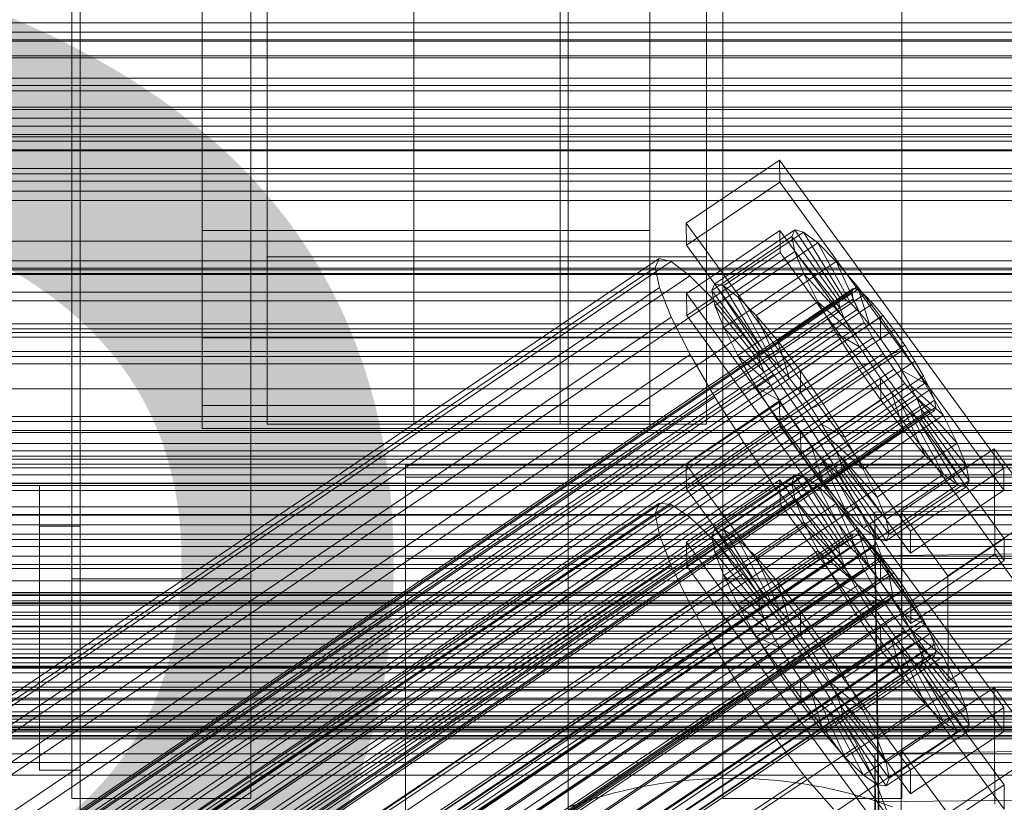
# Model space of a CAD drawing. Header units: millimetres. Extents: x -3490 to 61924, y -72580 to 6847.
# Tile 165 of 256: x 253 to 374, y -34719 to -34623. Entities that reach past the tile are written whole.
import ezdxf

# ---------------------------------------------------------------- set-up
doc = ezdxf.new("R2010")
doc.units = ezdxf.units.MM
for name, color, linetype, lineweight in [('COTAS_O', 1, 'Continuous', 0), ('COTAS_P', 1, 'Continuous', 0), ('frontal_briquetadora', 7, 'Continuous', 0), ('frontal_C01', 7, 'Continuous', 0), ('frontal_C02', 7, 'Continuous', 0), ('frontal_C03', 7, 'Continuous', 0), ('frontal_C05', 7, 'Continuous', 0), ('frontal_mezcladora', 7, 'Continuous', 0), ('frontal_secador', 7, 'Continuous', 0)]:
    doc.layers.add(name, color=color, linetype=linetype, lineweight=lineweight)
doc.dimstyles.new('R19_100', dxfattribs={"dimtxt": 250, "dimasz": 150, "dimexe": 150, "dimexo": 80, "dimgap": 100, "dimtad": 1, "dimtih": 1, "dimtoh": 1, "dimdsep": 46, "dimcen": 0.09, "dimadec": 0, "dimazin": 0, "dimtfac": 1, "dimtdec": 4, "dimtofl": 0, "dimtmove": 0, "dimatfit": 3, "dimfxl": 1, "dimtolj": 1, "dimtzin": 0, "dimarcsym": 0})

# ---------------------------------------------------------------- blocks, each defined once
blk = doc.blocks.new('DIM_R29_52')
at = {"layer": 'COTAS_P'}
for p, q in [((-1750, -34600), (-1600, -34555)), ((2600, -34600), (2450, -34555)), ((-1750, -35500), (-1750, -34600)), ((-1750, -34600), (2600, -34600)), ((-1750, -34600), (-1600, -34645)), ((2600, -34600), (2450, -34645)), ((2600, -35500), (2600, -34600))]:
    blk.add_line(p, q, dxfattribs=at)
blk.add_text('4350 P', height=250, dxfattribs=at).set_placement((425, -34500))
blk = doc.blocks.new('DIM_R29_58')
at = {"layer": 'COTAS_P'}
for p, q in [((-150, -32300), (550, -32300)), ((550, -32300), (505, -32450)), ((550, -34900), (550, -32300)), ((550, -32300), (595, -32450)), ((550, -34900), (505, -34750)), ((550, -34900), (595, -34750)), ((-150, -34900), (550, -34900))]:
    blk.add_line(p, q, dxfattribs=at)
blk.add_text('2600 P', height=250, rotation=90, dxfattribs=at).set_placement((450, -33600))
blk = doc.blocks.new('DIM_R29_61')
at = {"layer": 'COTAS_O'}
for p, q in [((-650, -34200), (-500, -34155)), ((650, -34200), (500, -34155)), ((-650, -34900), (-650, -34200)), ((-650, -34200), (650, -34200)), ((-650, -34200), (-500, -34245)), ((650, -34200), (500, -34245)), ((650, -34900), (650, -34200))]:
    blk.add_line(p, q, dxfattribs=at)
blk.add_text('1300 O', height=250, dxfattribs=at).set_placement((0, -34100))
blk = doc.blocks.new('DIM_R29_66')
at = {"layer": 'COTAS_P'}
for p, q in [((-305, -34680), (395, -34680)), ((395, -34680), (350, -34830)), ((395, -36000), (395, -34680)), ((395, -34680), (440, -34830)), ((395, -36000), (350, -35850)), ((395, -36000), (440, -35850)), ((-305, -36000), (395, -36000))]:
    blk.add_line(p, q, dxfattribs=at)
blk.add_text('1320 P', height=250, rotation=90, dxfattribs=at).set_placement((295, -35340))

msp = doc.modelspace()

# ---------------------------------------------------------------- linework, layer by layer
at = {"layer": 'frontal_briquetadora'}
for p, q in [((210, -34680), (416.55, -34680)), ((210, -34680), (430, -34680)), ((255, -34680), (260, -34680)), ((255, -34685), (255, -34680)), ((260, -34685), (260, -34680)), ((320, -34680), (430, -34680)), ((320, -34736), (320, -34680)), ((255, -34685), (260, -34685)), ((255, -34715), (255, -34685)), ((260, -34715), (260, -34685)), ((255, -34715), (260, -34715))]:
    msp.add_line(p, q, dxfattribs=at)
at = {"layer": 'frontal_C01'}
for p, q in [((425, -34624.302), (-425, -34624.302)), ((-425, -34635.858), (425, -34635.858)), ((334.501, -34647.786), (345.969, -34640.05)), ((345.969, -34640.05), (345.981, -34642.746)), ((345.969, -34640.05), (373.501, -34677.904)), ((345.981, -34642.746), (334.513, -34650.482)), ((373.513, -34680.6), (345.981, -34642.746)), ((334.513, -34650.482), (334.501, -34647.786)), ((362.033, -34685.64), (334.501, -34647.786)), ((334.539, -34656.414), (346.008, -34648.677)), ((337.64, -34656.05), (347.47, -34649.419)), ((338.005, -34655.234), (347.835, -34648.603)), ((339.088, -34655.496), (348.918, -34648.865)), ((346.008, -34648.677), (346.02, -34651.373)), ((346.008, -34648.677), (373.539, -34686.532)), ((347.835, -34648.603), (347.47, -34649.419)), ((347.47, -34649.419), (353.205, -34657.305)), ((347.47, -34649.419), (347.847, -34651.255)), ((348.918, -34648.865), (347.835, -34648.603)), ((347.835, -34648.603), (353.378, -34656.919)), ((350.645, -34650.185), (348.918, -34648.865)), ((348.918, -34648.865), (353.892, -34657.043)), ((334.513, -34650.482), (362.045, -34688.336)), ((340.816, -34656.816), (350.645, -34650.185)), ((352.899, -34652.474), (350.645, -34650.185)), ((350.645, -34650.185), (354.71, -34657.668)), ((346.02, -34651.373), (334.551, -34659.11)), ((338.017, -34657.886), (347.847, -34651.255)), ((373.551, -34689.228), (346.02, -34651.373)), ((347.847, -34651.255), (353.384, -34658.175)), ((347.847, -34651.255), (348.941, -34653.987)), ((146.383, -34777.548), (330.692, -34653.213)), ((146.872, -34776.458), (331.181, -34652.123)), ((148.32, -34776.807), (332.629, -34652.472)), ((331.181, -34652.123), (330.692, -34653.213)), ((330.692, -34653.213), (331.197, -34655.668)), ((332.629, -34652.472), (331.181, -34652.123)), ((334.938, -34654.237), (332.629, -34652.472)), ((343.069, -34659.105), (352.899, -34652.474)), ((355.525, -34655.576), (352.899, -34652.474)), ((352.899, -34652.474), (355.777, -34658.752)), ((150.629, -34778.572), (334.938, -34654.237)), ((337.95, -34657.298), (334.938, -34654.237)), ((339.111, -34660.619), (348.941, -34653.987)), ((348.941, -34653.987), (353.902, -34659.469)), ((348.941, -34653.987), (350.678, -34657.43)), ((146.887, -34780.003), (331.197, -34655.668)), ((331.197, -34655.668), (332.659, -34659.321)), ((337.64, -34656.05), (338.005, -34655.234)), ((343.549, -34663.55), (338.005, -34655.234)), ((338.005, -34655.234), (339.088, -34655.496)), ((344.062, -34663.674), (339.088, -34655.496)), ((339.088, -34655.496), (340.816, -34656.816)), ((345.695, -34662.207), (355.525, -34655.576)), ((358.345, -34659.28), (355.525, -34655.576)), ((355.525, -34655.576), (357.021, -34660.222)), ((141.045, -34800.428), (354.844, -34656.2)), ((141.218, -34800.042), (355.017, -34655.814)), ((141.731, -34800.166), (355.53, -34655.937)), ((142.549, -34800.791), (356.348, -34656.563)), ((334.551, -34659.11), (334.539, -34656.414)), ((362.071, -34694.268), (334.539, -34656.414)), ((343.376, -34663.936), (337.64, -34656.05)), ((338.017, -34657.886), (337.64, -34656.05)), ((344.88, -34664.299), (340.816, -34656.816)), ((340.816, -34656.816), (343.069, -34659.105)), ((355.017, -34655.814), (354.844, -34656.2)), ((354.844, -34656.2), (355.022, -34657.07)), ((355.53, -34655.937), (355.017, -34655.814)), ((356.348, -34656.563), (355.53, -34655.937)), ((357.415, -34657.647), (356.348, -34656.563)), ((141.224, -34801.298), (355.022, -34657.07)), ((143.617, -34801.875), (357.415, -34657.647)), ((153.641, -34781.633), (337.95, -34657.298)), ((341.461, -34661.445), (337.95, -34657.298)), ((343.554, -34664.806), (338.017, -34657.886)), ((339.111, -34660.619), (338.017, -34657.886)), ((340.848, -34664.061), (350.678, -34657.43)), ((353.205, -34657.305), (343.376, -34663.936)), ((353.378, -34656.919), (343.549, -34663.55)), ((353.892, -34657.043), (344.062, -34663.674)), ((354.71, -34657.668), (344.88, -34664.299)), ((350.678, -34657.43), (354.725, -34661.1)), ((350.678, -34657.43), (352.938, -34661.347)), ((353.205, -34657.305), (353.378, -34656.919)), ((353.384, -34658.175), (353.205, -34657.305)), ((353.378, -34656.919), (353.892, -34657.043)), ((353.892, -34657.043), (354.71, -34657.668)), ((354.71, -34657.668), (355.777, -34658.752)), ((355.022, -34657.07), (355.541, -34658.364)), ((358.659, -34659.117), (357.415, -34657.647)), ((141.742, -34802.592), (355.541, -34658.364)), ((144.861, -34803.345), (358.659, -34659.117)), ((148.35, -34783.655), (332.659, -34659.321)), ((332.659, -34659.321), (334.981, -34663.922)), ((334.551, -34659.11), (362.083, -34696.964)), ((345.947, -34665.383), (343.069, -34659.105)), ((343.069, -34659.105), (345.695, -34662.207)), ((353.384, -34658.175), (343.554, -34664.806)), ((355.777, -34658.752), (345.947, -34665.383)), ((358.345, -34659.28), (348.515, -34665.911)), ((353.902, -34659.469), (353.384, -34658.175)), ((355.541, -34658.364), (356.363, -34659.994)), ((355.777, -34658.752), (357.021, -34660.222)), ((358.357, -34661.976), (358.345, -34659.28)), ((361.166, -34663.333), (358.345, -34659.28)), ((359.995, -34660.871), (358.659, -34659.117)), ((142.565, -34804.223), (356.363, -34659.994)), ((353.902, -34659.469), (344.073, -34666.1)), ((357.021, -34660.222), (347.191, -34666.853)), ((354.725, -34661.1), (353.902, -34659.469)), ((356.363, -34659.994), (357.434, -34661.85)), ((357.021, -34660.222), (358.357, -34661.976)), ((-450, -34660.756), (450, -34660.756)), ((359.995, -34660.871), (146.196, -34805.099)), ((157.152, -34785.78), (341.461, -34661.445)), ((344.073, -34666.1), (339.111, -34660.619)), ((340.848, -34664.061), (339.111, -34660.619)), ((345.231, -34666.396), (341.461, -34661.445)), ((343.108, -34667.978), (352.938, -34661.347)), ((354.725, -34661.1), (344.895, -34667.731)), ((352.938, -34661.347), (355.796, -34662.955)), ((352.938, -34661.347), (355.569, -34665.473)), ((355.796, -34662.955), (354.725, -34661.1)), ((361.332, -34662.791), (359.995, -34660.871)), ((143.635, -34806.078), (357.434, -34661.85)), ((147.533, -34807.019), (361.332, -34662.791)), ((347.191, -34666.853), (345.695, -34662.207)), ((345.695, -34662.207), (348.515, -34665.911)), ((355.796, -34662.955), (345.966, -34669.586)), ((348.527, -34668.607), (358.357, -34661.976)), ((357.042, -34664.909), (355.796, -34662.955)), ((357.434, -34661.85), (358.68, -34663.804)), ((358.357, -34661.976), (359.693, -34663.896)), ((362.578, -34664.745), (361.332, -34662.791)), ((144.881, -34808.033), (358.68, -34663.804)), ((150.672, -34788.257), (334.981, -34663.922)), ((334.981, -34663.922), (338.003, -34669.159)), ((344.895, -34667.731), (340.848, -34664.061)), ((343.108, -34667.978), (340.848, -34664.061)), ((343.549, -34663.55), (343.376, -34663.936)), ((343.376, -34663.936), (343.554, -34664.806)), ((344.062, -34663.674), (343.549, -34663.55)), ((344.88, -34664.299), (344.062, -34663.674)), ((359.693, -34663.896), (349.863, -34670.527)), ((351.336, -34669.964), (361.166, -34663.333)), ((358.68, -34663.804), (360.017, -34665.724)), ((361.166, -34663.333), (359.693, -34663.896)), ((359.693, -34663.896), (360.939, -34665.85)), ((363.797, -34667.458), (361.166, -34663.333)), ((148.779, -34808.973), (362.578, -34664.745)), ((343.554, -34664.806), (344.073, -34666.1)), ((345.947, -34665.383), (344.88, -34664.299)), ((357.042, -34664.909), (347.212, -34671.541)), ((355.569, -34665.473), (357.042, -34664.909)), ((358.378, -34666.829), (357.042, -34664.909)), ((363.648, -34666.6), (362.578, -34664.745)), ((146.218, -34809.952), (360.017, -34665.724)), ((345.231, -34666.396), (160.922, -34790.731)), ((344.073, -34666.1), (344.895, -34667.731)), ((349.002, -34671.814), (345.231, -34666.396)), ((345.739, -34672.104), (355.569, -34665.473)), ((347.191, -34666.853), (345.947, -34665.383)), ((348.515, -34665.911), (348.527, -34668.607)), ((348.515, -34665.911), (351.336, -34669.964)), ((360.939, -34665.85), (351.109, -34672.481)), ((355.569, -34665.473), (358.39, -34669.525)), ((360.017, -34665.724), (361.352, -34667.478)), ((363.797, -34667.458), (360.939, -34665.85)), ((360.939, -34665.85), (362.01, -34667.706)), ((147.554, -34811.707), (361.352, -34667.478)), ((149.85, -34810.829), (363.648, -34666.6)), ((344.895, -34667.731), (345.966, -34669.586)), ((348.527, -34668.607), (347.191, -34666.853)), ((358.378, -34666.829), (348.548, -34673.46)), ((362.01, -34667.706), (352.18, -34674.337)), ((353.967, -34674.089), (363.797, -34667.458)), ((358.39, -34669.525), (358.378, -34666.829)), ((359.714, -34668.583), (358.378, -34666.829)), ((361.352, -34667.478), (362.596, -34668.948)), ((366.057, -34671.376), (362.01, -34667.706)), ((362.01, -34667.706), (362.833, -34669.336)), ((364.471, -34668.231), (363.648, -34666.6)), ((366.057, -34671.376), (363.797, -34667.458)), ((148.798, -34813.176), (362.596, -34668.948)), ((150.672, -34812.459), (364.471, -34668.231)), ((345.966, -34669.586), (343.108, -34667.978)), ((345.739, -34672.104), (343.108, -34667.978)), ((349.863, -34670.527), (348.527, -34668.607)), ((359.714, -34668.583), (349.884, -34675.215)), ((361.21, -34673.229), (359.714, -34668.583)), ((360.958, -34670.053), (359.714, -34668.583)), ((362.596, -34668.948), (363.664, -34670.032)), ((364.989, -34669.525), (364.471, -34668.231)), ((149.865, -34814.26), (363.664, -34670.032)), ((151.191, -34813.754), (364.989, -34669.525)), ((153.694, -34793.494), (338.003, -34669.159)), ((338.003, -34669.159), (341.52, -34674.675)), ((345.966, -34669.586), (347.212, -34671.541)), ((348.56, -34676.156), (358.39, -34669.525)), ((349.863, -34670.527), (351.336, -34669.964)), ((360.958, -34670.053), (351.128, -34676.684)), ((351.336, -34669.964), (353.967, -34674.089)), ((362.833, -34669.336), (353.003, -34675.967)), ((358.39, -34669.525), (361.21, -34673.229)), ((363.836, -34676.331), (360.958, -34670.053)), ((362.025, -34671.137), (360.958, -34670.053)), ((367.794, -34674.818), (362.833, -34669.336)), ((362.833, -34669.336), (363.351, -34670.63)), ((363.664, -34670.032), (364.482, -34670.657)), ((365.168, -34670.395), (364.989, -34669.525)), ((150.683, -34814.886), (364.482, -34670.657)), ((151.196, -34815.01), (364.995, -34670.781)), ((151.369, -34814.623), (365.168, -34670.395)), ((351.109, -34672.481), (349.863, -34670.527)), ((362.025, -34671.137), (352.196, -34677.768)), ((363.351, -34670.63), (353.521, -34677.262)), ((356.228, -34678.007), (366.057, -34671.376)), ((366.09, -34678.62), (362.025, -34671.137)), ((362.843, -34671.763), (362.025, -34671.137)), ((368.888, -34677.55), (363.351, -34670.63)), ((363.351, -34670.63), (363.53, -34671.5)), ((364.482, -34670.657), (364.995, -34670.781)), ((364.995, -34670.781), (365.168, -34670.395)), ((367.794, -34674.818), (366.057, -34671.376)), ((450, -34671.541), (-450, -34671.541)), ((164.693, -34796.149), (349.002, -34671.814)), ((347.212, -34671.541), (345.739, -34672.104)), ((348.56, -34676.156), (345.739, -34672.104)), ((347.212, -34671.541), (348.548, -34673.46)), ((352.519, -34677.329), (349.002, -34671.814)), ((352.18, -34674.337), (351.109, -34672.481)), ((351.109, -34672.481), (353.967, -34674.089)), ((362.843, -34671.763), (353.014, -34678.394)), ((363.357, -34671.886), (353.527, -34678.518)), ((363.53, -34671.5), (353.7, -34678.131)), ((367.817, -34679.94), (362.843, -34671.763)), ((363.357, -34671.886), (362.843, -34671.763)), ((363.53, -34671.5), (363.357, -34671.886)), ((368.9, -34680.202), (363.357, -34671.886)), ((369.265, -34679.387), (363.53, -34671.5)), ((348.548, -34673.46), (348.56, -34676.156)), ((348.548, -34673.46), (349.884, -34675.215)), ((351.38, -34679.86), (361.21, -34673.229)), ((361.21, -34673.229), (363.836, -34676.331)), ((157.211, -34799.009), (341.52, -34674.675)), ((341.52, -34674.675), (345.291, -34680.092)), ((353.003, -34675.967), (352.18, -34674.337)), ((352.18, -34674.337), (356.228, -34678.007)), ((353.967, -34674.089), (356.228, -34678.007)), ((357.964, -34681.449), (367.794, -34674.818)), ((368.888, -34677.55), (367.794, -34674.818)), ((351.38, -34679.86), (348.56, -34676.156)), ((349.884, -34675.215), (351.38, -34679.86)), ((349.884, -34675.215), (351.128, -34676.684)), ((353.521, -34677.262), (353.003, -34675.967)), ((353.003, -34675.967), (357.964, -34681.449)), ((360.882, -34683.254), (372.35, -34675.518)), ((372.35, -34675.518), (372.408, -34688.459)), ((372.35, -34675.518), (378.086, -34683.404)), ((168.21, -34801.664), (352.519, -34677.329)), ((351.128, -34676.684), (354.006, -34682.962)), ((351.128, -34676.684), (352.196, -34677.768)), ((355.541, -34682.566), (352.519, -34677.329)), ((353.7, -34678.131), (353.521, -34677.262)), ((353.521, -34677.262), (359.058, -34684.181)), ((354.006, -34682.962), (363.836, -34676.331)), ((363.836, -34676.331), (366.09, -34678.62)), ((352.196, -34677.768), (356.26, -34685.251)), ((352.196, -34677.768), (353.014, -34678.394)), ((353.014, -34678.394), (357.987, -34686.572)), ((353.014, -34678.394), (353.527, -34678.518)), ((353.527, -34678.518), (353.7, -34678.131)), ((353.527, -34678.518), (359.07, -34686.833)), ((353.7, -34678.131), (359.436, -34686.018)), ((356.228, -34678.007), (357.964, -34681.449)), ((356.26, -34685.251), (366.09, -34678.62)), ((359.058, -34684.181), (368.888, -34677.55)), ((373.501, -34677.904), (362.033, -34685.64)), ((366.09, -34678.62), (367.817, -34679.94)), ((369.265, -34679.387), (368.888, -34677.55)), ((373.513, -34680.6), (373.501, -34677.904)), ((354.006, -34682.962), (351.38, -34679.86)), ((359.436, -34686.018), (369.265, -34679.387)), ((368.9, -34680.202), (369.265, -34679.387)), ((160.982, -34804.427), (345.291, -34680.092)), ((345.291, -34680.092), (349.061, -34685.044)), ((357.987, -34686.572), (367.817, -34679.94)), ((359.07, -34686.833), (368.9, -34680.202)), ((362.045, -34688.336), (373.513, -34680.6)), ((367.817, -34679.94), (368.9, -34680.202)), ((357.964, -34681.449), (359.058, -34684.181)), ((171.232, -34806.901), (355.541, -34682.566)), ((356.26, -34685.251), (354.006, -34682.962)), ((357.863, -34687.168), (355.541, -34682.566)), ((357.646, -34683.283), (375.644, -34683.038)), ((357.646, -34688.676), (357.646, -34683.283)), ((360.514, -34878.394), (357.646, -34683.283)), ((360.939, -34696.196), (360.882, -34683.254)), ((366.618, -34691.141), (360.882, -34683.254)), ((378.086, -34683.404), (366.618, -34691.141)), ((359.058, -34684.181), (359.436, -34686.018)), ((164.752, -34809.378), (349.061, -34685.044)), ((349.061, -34685.044), (352.572, -34689.191)), ((357.987, -34686.572), (356.26, -34685.251)), ((362.033, -34685.64), (362.045, -34688.336)), ((359.07, -34686.833), (357.987, -34686.572)), ((359.436, -34686.018), (359.07, -34686.833)), ((373.539, -34686.532), (362.071, -34694.268)), ((373.551, -34689.228), (373.539, -34686.532)), ((173.554, -34811.502), (357.863, -34687.168)), ((359.326, -34690.82), (357.863, -34687.168)), ((168.263, -34813.525), (352.572, -34689.191)), ((352.572, -34689.191), (355.584, -34692.251)), ((375.644, -34688.43), (357.646, -34688.676)), ((360.514, -34883.786), (357.646, -34688.676)), ((372.408, -34688.459), (360.939, -34696.196)), ((362.083, -34696.964), (373.551, -34689.228)), ((378.143, -34696.346), (372.408, -34688.459)), ((175.016, -34815.155), (359.326, -34690.82)), ((359.83, -34693.275), (359.326, -34690.82)), ((366.618, -34691.141), (366.675, -34704.082)), ((171.275, -34816.586), (355.584, -34692.251)), ((355.584, -34692.251), (357.893, -34694.016)), ((173.584, -34818.351), (357.893, -34694.016)), ((175.032, -34818.7), (359.341, -34694.365)), ((175.521, -34817.61), (359.83, -34693.275)), ((357.893, -34694.016), (359.341, -34694.365)), ((359.341, -34694.365), (359.83, -34693.275)), ((362.071, -34694.268), (362.083, -34696.964)), ((450, -34694.46), (-450, -34694.46)), ((360.939, -34696.196), (366.675, -34704.082)), ((366.675, -34704.082), (378.143, -34696.346)), ((-450, -34705.245), (450, -34705.245))]:
    msp.add_line(p, q, dxfattribs=at)
at = {"layer": 'frontal_C02'}
for p, q in [((450, -34625.243), (-450, -34625.243)), ((425, -34625.415), (-425, -34625.415)), ((-450, -34637.165), (450, -34637.165)), ((-425, -34636.869), (425, -34636.869)), ((334.501, -34677.435), (345.969, -34669.766)), ((345.969, -34669.766), (345.981, -34672.747)), ((345.969, -34669.766), (373.501, -34707.289)), ((345.981, -34672.747), (334.513, -34680.416)), ((373.513, -34710.269), (345.981, -34672.747)), ((334.513, -34680.416), (334.501, -34677.435)), ((362.033, -34714.958), (334.501, -34677.435)), ((334.539, -34686.973), (346.008, -34679.304)), ((337.64, -34686.273), (347.47, -34679.7)), ((338.005, -34685.314), (347.835, -34678.74)), ((339.088, -34685.432), (348.918, -34678.858)), ((346.008, -34679.304), (346.02, -34682.284)), ((346.008, -34679.304), (373.539, -34716.826)), ((347.835, -34678.74), (347.47, -34679.7)), ((347.47, -34679.7), (353.205, -34687.517)), ((347.47, -34679.7), (347.847, -34681.672)), ((348.918, -34678.858), (347.835, -34678.74)), ((347.835, -34678.74), (353.378, -34687.063)), ((350.645, -34680.046), (348.918, -34678.858)), ((348.918, -34678.858), (353.892, -34687.118)), ((334.513, -34680.416), (362.045, -34717.938)), ((340.816, -34686.619), (350.645, -34680.046)), ((352.899, -34682.222), (350.645, -34680.046)), ((350.645, -34680.046), (354.71, -34687.681)), ((146.872, -34805.433), (331.181, -34682.179)), ((331.181, -34682.179), (330.692, -34683.462)), ((332.629, -34682.337), (331.181, -34682.179)), ((346.02, -34682.284), (334.551, -34689.953)), ((338.017, -34688.245), (347.847, -34681.672)), ((343.069, -34688.795), (352.899, -34682.222)), ((373.551, -34719.807), (346.02, -34682.284)), ((347.847, -34681.672), (353.384, -34688.451)), ((347.847, -34681.672), (348.941, -34684.521)), ((355.525, -34685.238), (352.899, -34682.222)), ((352.899, -34682.222), (355.777, -34688.712)), ((146.383, -34806.716), (330.692, -34683.462)), ((148.32, -34805.591), (332.629, -34682.337)), ((330.692, -34683.462), (331.197, -34686.098)), ((334.938, -34683.924), (332.629, -34682.337)), ((150.629, -34807.179), (334.938, -34683.924)), ((337.95, -34686.833), (334.938, -34683.924)), ((339.111, -34691.095), (348.941, -34684.521)), ((348.941, -34684.521), (353.902, -34689.801)), ((348.941, -34684.521), (350.678, -34688.054)), ((337.64, -34686.273), (338.005, -34685.314)), ((343.549, -34693.636), (338.005, -34685.314)), ((338.005, -34685.314), (339.088, -34685.432)), ((344.062, -34693.692), (339.088, -34685.432)), ((339.088, -34685.432), (340.816, -34686.619)), ((345.695, -34691.812), (355.525, -34685.238)), ((358.345, -34688.89), (355.525, -34685.238)), ((355.525, -34685.238), (357.021, -34690.141)), ((141.045, -34829.397), (354.844, -34686.421)), ((141.218, -34828.942), (355.017, -34685.967)), ((141.731, -34828.998), (355.53, -34686.023)), ((142.549, -34829.561), (356.348, -34686.585)), ((146.887, -34809.352), (331.197, -34686.098)), ((153.641, -34810.088), (337.95, -34686.833)), ((331.197, -34686.098), (332.659, -34689.907)), ((334.551, -34689.953), (334.539, -34686.973)), ((362.071, -34724.495), (334.539, -34686.973)), ((343.376, -34694.091), (337.64, -34686.273)), ((338.017, -34688.245), (337.64, -34686.273)), ((341.461, -34690.866), (337.95, -34686.833)), ((344.88, -34694.254), (340.816, -34686.619)), ((340.816, -34686.619), (343.069, -34688.795)), ((353.378, -34687.063), (343.549, -34693.636)), ((353.892, -34687.118), (344.062, -34693.692)), ((353.205, -34687.517), (353.378, -34687.063)), ((353.378, -34687.063), (353.892, -34687.118)), ((353.892, -34687.118), (354.71, -34687.681)), ((355.017, -34685.967), (354.844, -34686.421)), ((354.844, -34686.421), (355.022, -34687.355)), ((355.53, -34686.023), (355.017, -34685.967)), ((356.348, -34686.585), (355.53, -34686.023)), ((357.415, -34687.616), (356.348, -34686.585)), ((141.224, -34830.331), (355.022, -34687.355)), ((143.617, -34830.591), (357.415, -34687.616)), ((343.554, -34695.025), (338.017, -34688.245)), ((339.111, -34691.095), (338.017, -34688.245)), ((340.848, -34694.628), (350.678, -34688.054)), ((353.205, -34687.517), (343.376, -34694.091)), ((354.71, -34687.681), (344.88, -34694.254)), ((350.678, -34688.054), (354.725, -34691.474)), ((350.678, -34688.054), (352.938, -34692.03)), ((353.384, -34688.451), (353.205, -34687.517)), ((354.71, -34687.681), (355.777, -34688.712)), ((355.022, -34687.355), (355.541, -34688.705)), ((358.659, -34689.045), (357.415, -34687.616)), ((141.742, -34831.681), (355.541, -34688.705)), ((144.861, -34832.02), (358.659, -34689.045)), ((345.947, -34695.285), (343.069, -34688.795)), ((343.069, -34688.795), (345.695, -34691.812)), ((353.384, -34688.451), (343.554, -34695.025)), ((355.777, -34688.712), (345.947, -34695.285)), ((358.345, -34688.89), (348.515, -34695.463)), ((353.902, -34689.801), (353.384, -34688.451)), ((355.541, -34688.705), (356.363, -34690.379)), ((355.777, -34688.712), (357.021, -34690.141)), ((358.357, -34691.87), (358.345, -34688.89)), ((361.166, -34692.927), (358.345, -34688.89)), ((359.995, -34690.774), (358.659, -34689.045)), ((142.565, -34833.354), (356.363, -34690.379)), ((359.995, -34690.774), (146.196, -34833.75)), ((148.35, -34813.162), (332.659, -34689.907)), ((332.659, -34689.907), (334.981, -34694.63)), ((334.551, -34689.953), (362.083, -34727.476)), ((353.902, -34689.801), (344.073, -34696.374)), ((357.021, -34690.141), (347.191, -34696.714)), ((354.725, -34691.474), (353.902, -34689.801)), ((356.363, -34690.379), (357.434, -34692.262)), ((357.021, -34690.141), (358.357, -34691.87)), ((361.332, -34692.687), (359.995, -34690.774)), ((157.152, -34814.12), (341.461, -34690.866)), ((344.073, -34696.374), (339.111, -34691.095)), ((340.848, -34694.628), (339.111, -34691.095)), ((345.231, -34695.747), (341.461, -34690.866)), ((354.725, -34691.474), (344.895, -34698.048)), ((347.191, -34696.714), (345.695, -34691.812)), ((345.695, -34691.812), (348.515, -34695.463)), ((348.527, -34698.444), (358.357, -34691.87)), ((355.796, -34693.358), (354.725, -34691.474)), ((358.357, -34691.87), (359.693, -34693.782)), ((143.635, -34835.238), (357.434, -34692.262)), ((147.533, -34835.662), (361.332, -34692.687)), ((343.108, -34698.604), (352.938, -34692.03)), ((351.336, -34699.5), (361.166, -34692.927)), ((352.938, -34692.03), (355.796, -34693.358)), ((352.938, -34692.03), (355.569, -34696.178)), ((357.434, -34692.262), (358.68, -34694.227)), ((361.166, -34692.927), (359.693, -34693.782)), ((363.797, -34697.075), (361.166, -34692.927)), ((362.578, -34694.652), (361.332, -34692.687)), ((144.881, -34837.202), (358.68, -34694.227)), ((343.549, -34693.636), (343.376, -34694.091)), ((343.376, -34694.091), (343.554, -34695.025)), ((344.062, -34693.692), (343.549, -34693.636)), ((344.88, -34694.254), (344.062, -34693.692)), ((345.947, -34695.285), (344.88, -34694.254)), ((355.796, -34693.358), (345.966, -34699.931)), ((359.693, -34693.782), (349.863, -34700.356)), ((357.042, -34695.323), (355.796, -34693.358)), ((358.68, -34694.227), (360.017, -34696.139)), ((359.693, -34693.782), (360.939, -34695.747)), ((148.779, -34837.627), (362.578, -34694.652)), ((150.672, -34817.885), (334.981, -34694.63)), ((334.981, -34694.63), (338.003, -34699.946)), ((344.895, -34698.048), (340.848, -34694.628)), ((343.108, -34698.604), (340.848, -34694.628)), ((343.554, -34695.025), (344.073, -34696.374)), ((347.191, -34696.714), (345.947, -34695.285)), ((357.042, -34695.323), (347.212, -34701.896)), ((348.515, -34695.463), (348.527, -34698.444)), ((348.515, -34695.463), (351.336, -34699.5)), ((355.569, -34696.178), (357.042, -34695.323)), ((358.378, -34697.235), (357.042, -34695.323)), ((363.648, -34696.535), (362.578, -34694.652)), ((146.218, -34839.115), (360.017, -34696.139)), ((149.85, -34839.51), (363.648, -34696.535)), ((345.231, -34695.747), (160.922, -34819.001)), ((344.073, -34696.374), (344.895, -34698.048)), ((349.002, -34701.144), (345.231, -34695.747)), ((345.739, -34702.752), (355.569, -34696.178)), ((348.527, -34698.444), (347.191, -34696.714)), ((360.939, -34695.747), (351.109, -34702.321)), ((355.569, -34696.178), (358.39, -34700.215)), ((360.017, -34696.139), (361.352, -34697.869)), ((363.797, -34697.075), (360.939, -34695.747)), ((360.939, -34695.747), (362.01, -34697.631)), ((364.471, -34698.209), (363.648, -34696.535)), ((147.554, -34840.844), (361.352, -34697.869)), ((358.378, -34697.235), (348.548, -34703.809)), ((362.01, -34697.631), (352.18, -34704.204)), ((353.967, -34703.648), (363.797, -34697.075)), ((358.39, -34700.215), (358.378, -34697.235)), ((359.714, -34698.964), (358.378, -34697.235)), ((361.352, -34697.869), (362.596, -34699.298)), ((366.057, -34701.051), (362.01, -34697.631)), ((362.01, -34697.631), (362.833, -34699.304)), ((366.057, -34701.051), (363.797, -34697.075)), ((150.672, -34841.184), (364.471, -34698.209)), ((345.966, -34699.931), (343.108, -34698.604)), ((345.739, -34702.752), (343.108, -34698.604)), ((344.895, -34698.048), (345.966, -34699.931)), ((349.863, -34700.356), (348.527, -34698.444)), ((359.714, -34698.964), (349.884, -34705.538)), ((361.21, -34703.867), (359.714, -34698.964)), ((360.958, -34700.393), (359.714, -34698.964)), ((364.989, -34699.558), (364.471, -34698.209)), ((148.798, -34842.273), (362.596, -34699.298)), ((149.865, -34843.304), (363.664, -34700.329)), ((151.191, -34842.534), (364.989, -34699.558)), ((153.694, -34823.2), (338.003, -34699.946)), ((338.003, -34699.946), (341.52, -34705.491)), ((345.966, -34699.931), (347.212, -34701.896)), ((348.56, -34706.789), (358.39, -34700.215)), ((349.863, -34700.356), (351.336, -34699.5)), ((351.109, -34702.321), (349.863, -34700.356)), ((360.958, -34700.393), (351.128, -34706.967)), ((351.336, -34699.5), (353.967, -34703.648)), ((362.833, -34699.304), (353.003, -34705.878)), ((358.39, -34700.215), (361.21, -34703.867)), ((363.836, -34706.883), (360.958, -34700.393)), ((362.025, -34701.424), (360.958, -34700.393)), ((362.596, -34699.298), (363.664, -34700.329)), ((367.794, -34704.584), (362.833, -34699.304)), ((362.833, -34699.304), (363.351, -34700.654)), ((363.664, -34700.329), (364.482, -34700.891)), ((365.168, -34700.492), (364.989, -34699.558)), ((150.683, -34843.866), (364.482, -34700.891)), ((151.196, -34843.922), (364.995, -34700.947)), ((151.369, -34843.468), (365.168, -34700.492)), ((164.693, -34824.398), (349.002, -34701.144)), ((352.519, -34706.689), (349.002, -34701.144)), ((362.025, -34701.424), (352.196, -34707.998)), ((363.351, -34700.654), (353.521, -34707.228)), ((363.53, -34701.588), (353.7, -34708.162)), ((356.228, -34707.624), (366.057, -34701.051)), ((366.09, -34709.059), (362.025, -34701.424)), ((362.843, -34701.987), (362.025, -34701.424)), ((368.888, -34707.433), (363.351, -34700.654)), ((363.351, -34700.654), (363.53, -34701.588)), ((363.53, -34701.588), (363.357, -34702.043)), ((369.265, -34709.405), (363.53, -34701.588)), ((364.482, -34700.891), (364.995, -34700.947)), ((364.995, -34700.947), (365.168, -34700.492)), ((367.794, -34704.584), (366.057, -34701.051)), ((347.212, -34701.896), (345.739, -34702.752)), ((348.56, -34706.789), (345.739, -34702.752)), ((347.212, -34701.896), (348.548, -34703.809)), ((352.18, -34704.204), (351.109, -34702.321)), ((351.109, -34702.321), (353.967, -34703.648)), ((362.843, -34701.987), (353.014, -34708.56)), ((363.357, -34702.043), (353.527, -34708.616)), ((367.817, -34710.247), (362.843, -34701.987)), ((363.357, -34702.043), (362.843, -34701.987)), ((368.9, -34710.365), (363.357, -34702.043)), ((348.548, -34703.809), (348.56, -34706.789)), ((348.548, -34703.809), (349.884, -34705.538)), ((351.38, -34710.44), (361.21, -34703.867)), ((353.967, -34703.648), (356.228, -34707.624)), ((361.21, -34703.867), (363.836, -34706.883)), ((353.003, -34705.878), (352.18, -34704.204)), ((352.18, -34704.204), (356.228, -34707.624)), ((357.964, -34711.157), (367.794, -34704.584)), ((360.882, -34712.5), (372.35, -34704.831)), ((368.888, -34707.433), (367.794, -34704.584)), ((372.35, -34704.831), (372.408, -34719.137)), ((372.35, -34704.831), (378.086, -34712.648)), ((157.211, -34828.745), (341.52, -34705.491)), ((341.52, -34705.491), (345.291, -34710.888)), ((349.884, -34705.538), (351.38, -34710.44)), ((349.884, -34705.538), (351.128, -34706.967)), ((353.521, -34707.228), (353.003, -34705.878)), ((353.003, -34705.878), (357.964, -34711.157)), ((168.21, -34829.943), (352.519, -34706.689)), ((351.38, -34710.44), (348.56, -34706.789)), ((351.128, -34706.967), (354.006, -34713.457)), ((351.128, -34706.967), (352.196, -34707.998)), ((355.541, -34712.004), (352.519, -34706.689)), ((353.7, -34708.162), (353.521, -34707.228)), ((353.521, -34707.228), (359.058, -34714.007)), ((354.006, -34713.457), (363.836, -34706.883)), ((356.228, -34707.624), (357.964, -34711.157)), ((359.058, -34714.007), (368.888, -34707.433)), ((373.501, -34707.289), (362.033, -34714.958)), ((363.836, -34706.883), (366.09, -34709.059)), ((369.265, -34709.405), (368.888, -34707.433)), ((373.513, -34710.269), (373.501, -34707.289)), ((352.196, -34707.998), (356.26, -34715.633)), ((352.196, -34707.998), (353.014, -34708.56)), ((353.014, -34708.56), (357.987, -34716.82)), ((353.014, -34708.56), (353.527, -34708.616)), ((353.527, -34708.616), (353.7, -34708.162)), ((353.527, -34708.616), (359.07, -34716.938)), ((353.7, -34708.162), (359.436, -34715.979)), ((356.26, -34715.633), (366.09, -34709.059)), ((359.436, -34715.979), (369.265, -34709.405)), ((366.09, -34709.059), (367.817, -34710.247)), ((368.9, -34710.365), (369.265, -34709.405)), ((160.982, -34834.142), (345.291, -34710.888)), ((345.291, -34710.888), (349.061, -34715.769)), ((354.006, -34713.457), (351.38, -34710.44)), ((357.964, -34711.157), (359.058, -34714.007)), ((357.987, -34716.82), (367.817, -34710.247)), ((359.07, -34716.938), (368.9, -34710.365)), ((362.045, -34717.938), (373.513, -34710.269)), ((367.817, -34710.247), (368.9, -34710.365)), ((171.232, -34835.259), (355.541, -34712.004)), ((357.863, -34716.728), (355.541, -34712.004)), ((360.939, -34726.807), (360.882, -34712.5)), ((366.618, -34720.317), (360.882, -34712.5)), ((356.26, -34715.633), (354.006, -34713.457)), ((357.646, -34712.96), (375.644, -34712.717)), ((357.646, -34718.921), (357.646, -34712.96)), ((360.514, -34906.365), (357.646, -34712.96)), ((378.086, -34712.648), (366.618, -34720.317)), ((359.058, -34714.007), (359.436, -34715.979)), ((362.033, -34714.958), (362.045, -34717.938)), ((164.752, -34839.023), (349.061, -34715.769)), ((349.061, -34715.769), (352.572, -34719.801)), ((357.987, -34716.82), (356.26, -34715.633)), ((359.436, -34715.979), (359.07, -34716.938)), ((173.554, -34839.982), (357.863, -34716.728)), ((359.326, -34720.537), (357.863, -34716.728)), ((359.07, -34716.938), (357.987, -34716.82)), ((373.539, -34716.826), (362.071, -34724.495)), ((373.551, -34719.807), (373.539, -34716.826)), ((375.644, -34718.678), (357.646, -34718.921)), ((360.514, -34912.326), (357.646, -34718.921))]:
    msp.add_line(p, q, dxfattribs=at)
at = {"layer": 'frontal_C03'}
for p, q in [((1500, -34627.188), (-1500, -34627.188)), ((1500, -34627.473), (-1500, -34627.473)), ((1250, -34629.957), (-1250, -34629.957)), ((1250, -34630.838), (-1250, -34630.838)), ((1250, -34631.492), (-1250, -34631.492)), ((1250, -34633.799), (-1250, -34633.799)), ((-1250, -34634.856), (1250, -34634.856)), ((1250, -34637.709), (-1250, -34637.709)), ((-1500, -34638.882), (1500, -34638.882)), ((1250, -34638.766), (-1250, -34638.766)), ((1250, -34641.073), (-1250, -34641.073)), ((1250, -34641.727), (-1250, -34641.727)), ((1250, -34642.608), (-1250, -34642.608)), ((1250, -34652.415), (-1250, -34652.415)), ((1250, -34653.296), (-1250, -34653.296)), ((1250, -34653.949), (-1250, -34653.949)), ((1250, -34656.257), (-1250, -34656.257)), ((-1250, -34657.314), (1250, -34657.314)), ((1250, -34660.166), (-1250, -34660.166)), ((1250, -34661.224), (-1250, -34661.224)), ((1250, -34663.531), (-1250, -34663.531)), ((1250, -34664.184), (-1250, -34664.184)), ((1250, -34665.066), (-1250, -34665.066)), ((1250, -34674.872), (-1250, -34674.872)), ((1250, -34675.754), (-1250, -34675.754)), ((1250, -34676.407), (-1250, -34676.407)), ((-1250, -34676.77), (1250, -34676.77)), ((-1250, -34677.403), (1250, -34677.403)), ((-1250, -34677.867), (1250, -34677.867)), ((1250, -34678.714), (-1250, -34678.714)), ((-1250, -34679.722), (1250, -34679.722)), ((-1250, -34679.772), (1250, -34679.772)), ((-1250, -34680.619), (1250, -34680.619)), ((1250, -34682.624), (-1250, -34682.624)), ((-1250, -34683.571), (1250, -34683.571)), ((1250, -34683.681), (-1250, -34683.681)), ((-1250, -34684.838), (1250, -34684.838)), ((1250, -34685.989), (-1250, -34685.989)), ((1250, -34686.642), (-1250, -34686.642)), ((1250, -34687.523), (-1250, -34687.523)), ((-1250, -34688.686), (1250, -34688.686)), ((-1250, -34690.238), (1250, -34690.238)), ((-1500, -34691.736), (1500, -34691.736)), ((-1500, -34693.159), (1500, -34693.159)), ((-1500, -34693.384), (1500, -34693.384)), ((-1500, -34693.548), (1500, -34693.548)), ((-1500, -34694.206), (1500, -34694.206)), ((-1500, -34694.523), (1500, -34694.523)), ((-1500, -34695.569), (1500, -34695.569)), ((-1250, -34694.718), (1250, -34694.718)), ((-1500, -34696.018), (1500, -34696.018)), ((1250, -34696.45), (-1250, -34696.45)), ((-1500, -34697.382), (1500, -34697.382)), ((-1500, -34697.932), (1500, -34697.932)), ((1250, -34697.33), (-1250, -34697.33)), ((1250, -34698.211), (-1250, -34698.211)), ((1250, -34698.865), (-1250, -34698.865)), ((-1500, -34699.519), (1500, -34699.519)), ((1500, -34700.133), (-1500, -34700.133)), ((1500, -34700.719), (-1500, -34700.719)), ((1250, -34701.172), (-1250, -34701.172)), ((-1250, -34701.258), (1250, -34701.258)), ((-1500, -34701.836), (1500, -34701.836)), ((-1500, -34702.471), (1500, -34702.471)), ((-1250, -34702.229), (1250, -34702.229)), ((-1250, -34703.05), (1250, -34703.05)), ((-1500, -34704.175), (1500, -34704.175)), ((-1500, -34704.789), (1500, -34704.789)), ((1250, -34705.081), (-1250, -34705.081)), ((-1500, -34706.376), (1500, -34706.376)), ((1250, -34706.139), (-1250, -34706.139)), ((-1500, -34706.926), (1500, -34706.926)), ((-1500, -34708.289), (1500, -34708.289)), ((-1500, -34708.738), (1500, -34708.738)), ((-1250, -34707.858), (1250, -34707.858)), ((1250, -34708.446), (-1250, -34708.446)), ((-1500, -34709.784), (1500, -34709.784)), ((-1500, -34710.102), (1500, -34710.102)), ((1250, -34709.1), (-1250, -34709.1)), ((-1250, -34709.589), (1250, -34709.589)), ((1250, -34709.981), (-1250, -34709.981)), ((-1500, -34710.76), (1500, -34710.76)), ((-1500, -34710.924), (1500, -34710.924)), ((-1500, -34711.148), (1500, -34711.148)), ((-1250, -34714.07), (1250, -34714.07)), ((-1250, -34715.622), (1250, -34715.622))]:
    msp.add_line(p, q, dxfattribs=at)
at = {"layer": 'frontal_C05'}
for p, q in [((300, -34679), (300, -34677.5)), ((300, -34677.5), (380, -34677.5)), ((300, -34679), (380, -34679)), ((300, -34777), (300, -34679)), ((300, -34849), (300, -34689)), ((300, -34689), (375, -34689)), ((334.225, -34716.288), (337.109, -34716.072)), ((337.109, -34716.072), (340, -34716)), ((340, -34716), (342.891, -34716.072)), ((342.891, -34716.072), (345.775, -34716.288)), ((325.688, -34717.794), (328.508, -34717.15)), ((328.508, -34717.15), (331.356, -34716.648)), ((331.356, -34716.648), (334.225, -34716.288)), ((345.775, -34716.288), (348.644, -34716.648)), ((348.644, -34716.648), (351.492, -34717.15)), ((351.492, -34717.15), (354.312, -34717.794)), ((320.163, -34719.498), (322.904, -34718.577)), ((322.904, -34718.577), (325.688, -34717.794)), ((354.312, -34717.794), (357.096, -34718.577)), ((357.096, -34718.577), (359.837, -34719.498))]:
    msp.add_line(p, q, dxfattribs=at)
at = {"layer": 'frontal_mezcladora'}
for p, q in [((283, -34651.923), (283, -34405.016)), ((301, -34405.016), (301, -34651.923)), ((319, -34405.016), (319, -34651.923)), ((337, -34405.016), (337, -34651.923)), ((259, -34691.488), (259, -34421.488)), ((281, -34421.488), (281, -34691.488)), ((339, -34691.488), (339, -34421.488)), ((361, -34421.488), (361, -34691.488)), ((283, -34425.593), (283, -34672.5)), ((301, -34425.593), (301, -34672.5)), ((319, -34425.593), (319, -34672.5)), ((337, -34425.593), (337, -34672.5)), ((259, -34718.512), (259, -34448.512)), ((281, -34718.512), (281, -34448.512)), ((339, -34718.512), (339, -34448.512)), ((361, -34718.512), (361, -34448.512)), ((260, -34820), (260, -34600)), ((320, -34820), (320, -34600)), ((275, -34611.482), (275, -34631.5)), ((330, -34611.482), (330, -34631.5)), ((275, -34631.5), (275, -34648.69)), ((275, -34631.5), (330, -34631.5)), ((330, -34631.5), (330, -34648.69)), ((275, -34648.69), (275, -34661.88)), ((275, -34648.69), (330, -34648.69)), ((330, -34648.69), (330, -34661.88)), ((283, -34651.923), (301, -34651.923)), ((283, -34672.5), (283, -34651.923)), ((301, -34651.923), (301, -34672.5)), ((301, -34651.923), (319, -34651.923)), ((319, -34651.923), (319, -34672.5)), ((319, -34651.923), (337, -34651.923)), ((337, -34651.923), (337, -34672.5)), ((275, -34661.88), (275, -34670.172)), ((275, -34661.88), (330, -34661.88)), ((330, -34661.88), (330, -34670.172)), ((275, -34670.172), (275, -34673)), ((275, -34670.172), (330, -34670.172)), ((330, -34670.172), (330, -34673)), ((301, -34672.5), (283, -34672.5)), ((319, -34672.5), (301, -34672.5)), ((337, -34672.5), (319, -34672.5)), ((275, -34673), (330, -34673)), ((259, -34718.512), (259, -34691.488)), ((259, -34691.488), (281, -34691.488)), ((281, -34691.488), (281, -34718.512)), ((339, -34718.512), (339, -34691.488)), ((339, -34691.488), (361, -34691.488)), ((361, -34691.488), (361, -34718.512)), ((-625, -34710), (625, -34710)), ((150, -34710), (625, -34710)), ((281, -34718.512), (259, -34718.512)), ((361, -34718.512), (339, -34718.512))]:
    msp.add_line(p, q, dxfattribs=at)
at = {"layer": 'frontal_secador'}
for p, q in [((1360, -34623.147), (-1360, -34623.147)), ((-1360, -34633.5), (1360, -34633.5)), ((-1250, -34633.5), (1250, -34633.5)), ((1360, -34643.853), (-1360, -34643.853)), ((-1250, -34645), (1250, -34645)), ((-1400, -34650), (1400, -34650)), ((-1250, -34650), (1250, -34650)), ((1360, -34653.5), (-1360, -34653.5)), ((1250, -34654.076), (-1250, -34654.076)), ((1360, -34661.784), (-1360, -34661.784)), ((1360, -34668.141), (-1360, -34668.141)), ((1360, -34672.137), (-1360, -34672.137)), ((1360, -34673.5), (-1360, -34673.5)), ((1250, -34673.25), (-1250, -34673.25)), ((1250, -34689.715), (-1250, -34689.715)), ((1250, -34702.349), (-1250, -34702.349)), ((1250, -34710.291), (-1250, -34710.291)), ((1250, -34713), (-1250, -34713))]:
    msp.add_line(p, q, dxfattribs=at)

# ---------------------------------------------------------------- dimensions: what is measured, and where the dimension line sits
at = {"layer": 'COTAS_O'}
dim = msp.add_aligned_dim(p1=(-650, -34900), p2=(650, -34900), distance=700, text='<> O', dimstyle='R19_100', dxfattribs=at)
dim.commit()
dim.dimension.update_dxf_attribs({"geometry": 'DIM_R29_61', "text_midpoint": (0, -34200)})
at = {"layer": 'COTAS_P'}
for p1, p2, distance, picture, middle in [((-150, -34900), (-150, -32300), -700, 'DIM_R29_58', (550, -33600)), ((-1750, -35500), (2600, -35500), 900, 'DIM_R29_52', (425, -34600)), ((-305, -36000), (-305, -34680), -700, 'DIM_R29_66', (395, -35340))]:
    dim = msp.add_aligned_dim(p1=p1, p2=p2, distance=distance, text='<> P', dimstyle='R19_100', dxfattribs=at)
    dim.commit()
    dim.dimension.update_dxf_attribs({"geometry": picture, "text_midpoint": middle})

doc.saveas('drawing.dxf')
